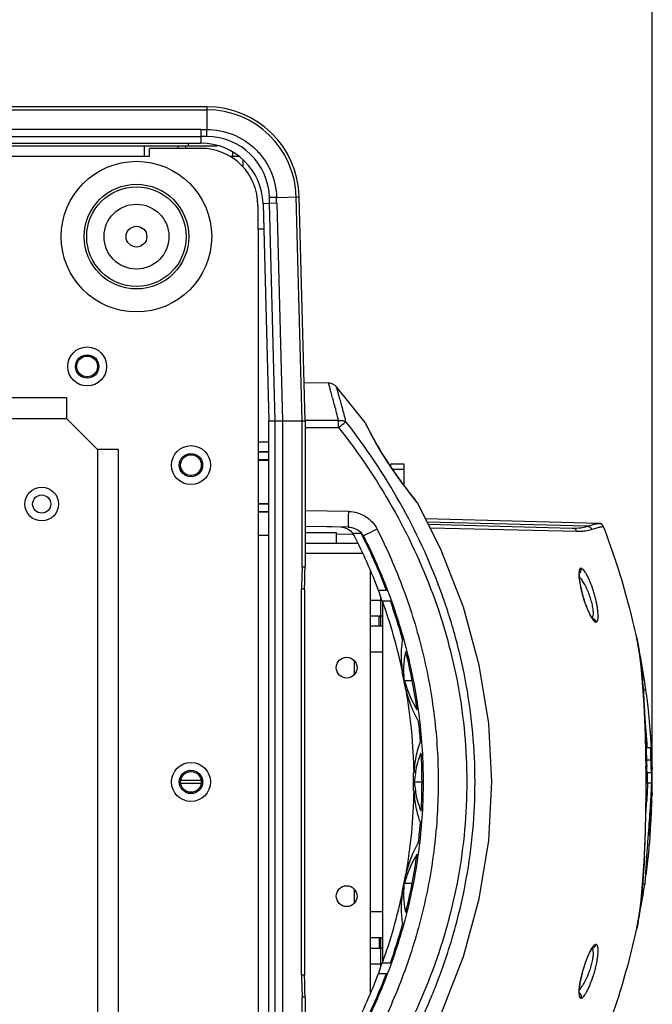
# Model space of a CAD drawing. Header units: millimetres. Extents: x 19266 to 21235, y -89 to 1237.
# Tile 6 of 74: x 19672 to 19793, y 16 to 205. Entities that reach past the tile are written whole.
import ezdxf

# ---------------------------------------------------------------- set-up
doc = ezdxf.new("R2010")
doc.units = ezdxf.units.MM
doc.header["$LTSCALE"] = 16.335
doc.header["$PDMODE"] = 3
doc.header["$PDSIZE"] = 0.3125
doc.layers.get('0').update_dxf_attribs({"linetype": 'CONTINUOUS'})
doc.layers.get('Defpoints').update_dxf_attribs({"linetype": 'CONTINUOUS'})
doc.layers.add('02___PRT_ALL_AXES', color=7, linetype='CONTINUOUS')
doc.layers.add('尺寸线', color=3, linetype='CONTINUOUS', lineweight=13)
doc.styles.get("Standard").update_dxf_attribs({"font": 'SimSun Regular.ttf', "width": 0.8})
doc.dimstyles.new('ISO-25', dxfattribs={"dimtxt": 15, "dimasz": 15, "dimexe": 1.25, "dimexo": 0.625, "dimtad": 1, "dimtoh": 1, "dimdsep": 46, "dimtxsty": 'Standard', "dimcen": 2.5, "dimadec": 0, "dimazin": 0, "dimtfac": 1, "dimtmove": 0, "dimatfit": 3, "dimldrblk": 'CLOSEDBLANK', "dimfxl": 1, "dimarcsym": 0})

# ---------------------------------------------------------------- blocks, each defined once
blk = doc.blocks.new('*D9')
at = {"layer": 'Defpoints', "color": 0, "transparency": 16777216}
for p in [(19379.64, 244.45), (19793.42, 59.16), (19379.64, 58.37)]:
    blk.add_point(p, dxfattribs=at)
at = {"layer": '尺寸线', "color": 0, "lineweight": -2, "transparency": 16777216}
for p, q in [((19379.64, 59), (19379.64, 245.7)), ((19793.42, 59.78), (19793.42, 245.7)), ((19778.42, 244.45), (19394.64, 244.45))]:
    blk.add_line(p, q, dxfattribs=at)
at = {"layer": '尺寸线', "color": 0, "transparency": 16777216}
for points in [[(19394.64, 246.95), (19394.64, 241.95), (19379.64, 244.45)], [(19778.42, 246.95), (19778.42, 241.95), (19793.42, 244.45)]]:
    blk.add_solid(points, dxfattribs=at)
at = {"layer": '尺寸线', "color": 0, "transparency": 16777216, "insert": (19586.53, 254.32), "char_height": 15, "attachment_point": 5}
blk.add_mtext('413.78mm [16.29in]', dxfattribs=at)
blk = doc.blocks.new('_ClosedBlank')
at = {"color": 0, "linetype": 'ByBlock', "lineweight": -2}
for p, q in [((-1, 0.167), (0, 0)), ((-1, 0.167), (-1, -0.167)), ((0, 0), (-1, -0.167))]:
    blk.add_line(p, q, dxfattribs=at)

msp = doc.modelspace()

# ---------------------------------------------------------------- linework, layer by layer
at = {"color": 7, "linetype": 'Continuous'}
for p, q in [((19707.612, 188.363), (19465.461, 188.363)), ((19465.461, 187.777), (19707.612, 187.777)), ((19707.612, 188.363), (19707.612, 183.981)), ((19706.413, 183.981), (19466.594, 183.981)), ((19706.413, 183.981), (19706.413, 182.619)), ((19466.611, 182.619), (19706.429, 182.619)), ((19707.617, 182.62), (19706.413, 182.619)), ((19706.429, 182.619), (19706.429, 181.363)), ((19463.392, 180.863), (19709.68, 180.863)), ((19466.611, 181.363), (19706.429, 181.363)), ((19695.536, 180.863), (19695.536, 178.863)), ((19696.536, 178.863), (19696.536, 180.363)), ((19706.445, 180.363), (19696.536, 180.363)), ((19702.036, 180.863), (19702.036, 180.363)), ((19703.536, 180.363), (19703.536, 180.863)), ((19704.036, 180.863), (19704.036, 181.363)), ((19476.536, 178.863), (19696.536, 178.863)), ((19711.978, 178.863), (19713.765, 178.863)), ((19712.536, 179.619), (19712.536, 178.434)), ((19714.536, 178.132), (19714.536, 176.73)), ((19721.027, 170.914), (19725.406, 171.029)), ((19725.95, 127.863), (19724.82, 171.014)), ((19726.536, 127.863), (19725.406, 171.029)), ((19717.439, 169.363), (19717.439, 164.863)), ((19719.694, 169.743), (19718.441, 169.677)), ((19718.441, 169.677), (19719.536, 127.863)), ((19721.055, 169.778), (19719.694, 169.743)), ((19720.79, 127.863), (19719.694, 169.743)), ((19721.055, 169.778), (19722.153, 127.863)), ((19717.439, 164.863), (19718.567, 164.863)), ((19717.536, -48.137), (19717.536, 164.863)), ((19684.536, 140.363), (19684.536, 140.579)), ((19684.536, 136.363), (19684.536, 136.147)), ((19731.058, 135.168), (19726.344, 135.209)), ((19738.082, 127.601), (19732.559, 134.468)), ((19492.536, 132.363), (19680.536, 132.363)), ((19680.536, 132.363), (19680.536, 128.363)), ((19492.536, 128.363), (19680.536, 128.363)), ((19686.536, 122.363), (19680.536, 128.363)), ((19719.536, 127.863), (19726.536, 127.863)), ((19719.536, -11.137), (19719.536, 127.863)), ((19720.792, -11.137), (19720.792, 127.863)), ((19722.154, 127.863), (19722.154, -11.137)), ((19725.951, 99.794), (19725.951, 127.863)), ((19726.536, 127.863), (19726.536, 99.792)), ((19732.99, 127.932), (19726.537, 127.952)), ((19738.082, 127.601), (19738.184, 127.433)), ((19738.082, 127.601), (19738.162, 127.433)), ((19738.184, 127.433), (19738.263, 127.271)), ((19738.5, 126.789), (19738.262, 127.272)), ((19726.536, 126.634), (19732.99, 126.613)), ((19738.897, 126.007), (19738.496, 126.797)), ((19717.536, 123.863), (19719.536, 123.863)), ((19686.536, 122.363), (19686.536, -5.637)), ((19690.536, 122.363), (19686.536, 122.363)), ((19690.536, 122.363), (19690.536, -5.637)), ((19704.536, 121.363), (19704.536, 121.579)), ((19719.536, 121.991), (19717.536, 121.94)), ((19719.536, 121.863), (19717.536, 121.863)), ((19719.536, 120.363), (19717.536, 120.363)), ((19719.536, 120.235), (19717.536, 120.286)), ((19743.036, 119.596), (19745.536, 119.596)), ((19743.036, 119.068), (19743.036, 119.596)), ((19743.35, 118.596), (19745.536, 118.596)), ((19704.536, 117.363), (19704.536, 117.147)), ((19745.49, 115.596), (19745.536, 115.596)), ((19719.536, 111.991), (19717.536, 111.94)), ((19719.536, 111.863), (19717.536, 111.863)), ((19747.654, 112.77), (19747.1, 113.478)), ((19748.005, 112.328), (19747.656, 112.768)), ((19748.126, 112.177), (19748.005, 112.329)), ((19748.22, 112.036), (19748.126, 112.177)), ((19748.22, 112.036), (19748.22, 112.036)), ((19719.536, 110.363), (19717.536, 110.363)), ((19719.536, 110.235), (19717.536, 110.286)), ((19734.934, 110.428), (19726.536, 110.575)), ((19783.153, 108.154), (19749.727, 109.029)), ((19780.875, 107.591), (19750.043, 108.398)), ((19783.144, 108.154), (19783.486, 108.084)), ((19734.856, 107.429), (19726.536, 107.574)), ((19726.536, 106.363), (19732.536, 106.363)), ((19733.657, 107.416), (19729.817, 107.517)), ((19732.536, 106.363), (19732.536, 104.363)), ((19735.746, 106.231), (19737.273, 106.231)), ((19750.252, 107.981), (19777.993, 107.255)), ((19778.889, 106.599), (19750.619, 107.255)), ((19784.03, 107.51), (19784.053, 107.51)), ((19784.053, 107.51), (19784.053, 107.51)), ((19717.536, 105.863), (19719.536, 105.863)), ((19726.536, 104.363), (19736.639, 104.363)), ((19732.531, 106.145), (19735.693, 106.062)), ((19737.622, 105.663), (19737.581, 105.744)), ((19737.583, 105.74), (19737.772, 105.74)), ((19737.53, 102.363), (19726.536, 102.363)), ((19725.951, 99.794), (19726.536, 99.794)), ((19726.536, 99.792), (19726.536, 99.761)), ((19739.036, 98.985), (19739.036, 17.742)), ((19726.43, 95.479), (19725.844, 95.479)), ((19725.844, 21.247), (19725.844, 95.479)), ((19726.43, 95.479), (19726.43, 21.247)), ((19740.648, 95.218), (19741.313, 93.194)), ((19742.218, 95.231), (19740.686, 95.231)), ((19739.036, 93.363), (19741.036, 93.363)), ((19741.036, 94.036), (19741.036, 88.363)), ((19741.425, 93.231), (19742.955, 93.231)), ((19741.536, 23.495), (19741.536, 93.231)), ((19739.036, 90.363), (19741.536, 90.363)), ((19740.801, 88.363), (19740.819, 90.365)), ((19741.036, 90.1), (19740.816, 90.1)), ((19741.536, 88.363), (19739.036, 88.363)), ((19790.42, 86.109), (19790.42, 86.11)), ((19790.42, 86.11), (19790.438, 86.025)), ((19736.036, 79.086), (19736.036, 81.639)), ((19741.536, 83.363), (19739.036, 83.363)), ((19745.148, 79.568), (19745.893, 76.119)), ((19745.685, 77.868), (19747.154, 77.868)), ((19792.195, 76.062), (19791.678, 76.062)), ((19793.014, 68.571), (19793.007, 68.664)), ((19793.078, 67.75), (19793.07, 67.856)), ((19793.088, 67.615), (19793.078, 67.75)), ((19793.147, 66.77), (19793.136, 66.924)), ((19793.155, 66.641), (19793.147, 66.77)), ((19793.17, 66.417), (19793.155, 66.641)), ((19792.16, 65.131), (19792.164, 64.943)), ((19792.164, 64.943), (19792.17, 64.575)), ((19793.076, 64.941), (19792.274, 64.941)), ((19793.26, 64.849), (19793.255, 64.95)), ((19793.267, 64.711), (19793.26, 64.849)), ((19793.274, 64.571), (19793.267, 64.711)), ((19792.216, 60.763), (19792.181, 64.033)), ((19792.192, 63.177), (19792.196, 62.902)), ((19792.196, 62.902), (19792.197, 62.774)), ((19792.197, 62.774), (19792.201, 62.433)), ((19792.298, 62.902), (19792.309, 62.567)), ((19793.11, 62.567), (19792.309, 62.567)), ((19792.314, 62.423), (19792.309, 62.567)), ((19793.099, 62.901), (19793.11, 62.567)), ((19793.11, 62.567), (19793.115, 62.423)), ((19793.307, 63.789), (19793.307, 63.764)), ((19792.207, 61.88), (19792.207, 61.842)), ((19792.207, 61.842), (19792.211, 61.364)), ((19792.224, 58.104), (19792.216, 60.763)), ((19793.284, 62.111), (19793.343, 62.111)), ((19793.306, 60.897), (19793.309, 60.739)), ((19793.34, 62.434), (19793.34, 62.401)), ((19793.343, 62.142), (19793.343, 62.111)), ((19793.343, 62.111), (19793.352, 61.878)), ((19793.36, 61.281), (19793.357, 61.369)), ((19793.371, 60.899), (19793.36, 61.281)), ((19793.369, 61.37), (19793.372, 61.283)), ((19793.375, 60.742), (19793.371, 60.899)), ((19793.372, 61.283), (19793.383, 60.9)), ((19793.383, 60.9), (19793.387, 60.774)), ((19704.536, 60.363), (19704.536, 60.579)), ((19747.383, 60.095), (19747.381, 56.631)), ((19792.437, 60.206), (19793.237, 60.206)), ((19706.487, 58.613), (19702.586, 58.613)), ((19702.586, 58.113), (19706.487, 58.113)), ((19747.573, 58.363), (19749.038, 58.363)), ((19792.216, 55.396), (19792.224, 58.104)), ((19792.224, 58.104), (19792.222, 58.104)), ((19793.311, 58.104), (19792.511, 58.104)), ((19793.427, 58.104), (19793.428, 58.104)), ((19704.536, 56.363), (19704.536, 56.147)), ((19792.18, 52.13), (19792.216, 55.396)), ((19793.226, 56.104), (19793.233, 56.253)), ((19793.376, 56.23), (19793.375, 56.08)), ((19793.415, 56.079), (19793.411, 55.862)), ((19793.133, 54.445), (19793.136, 54.493)), ((19793.352, 54.586), (19793.349, 54.466)), ((19792.108, 48.939), (19792.18, 52.13)), ((19793.015, 52.641), (19793.038, 52.965)), ((19793.266, 52.835), (19793.27, 52.938)), ((19793.283, 52.938), (19793.278, 52.834)), ((19792.747, 48.987), (19792.808, 49.798)), ((19792.808, 49.798), (19792.846, 50.31)), ((19792, 45.884), (19792.108, 48.939)), ((19792.68, 48.074), (19792.696, 48.299)), ((19792.696, 48.299), (19792.718, 48.593)), ((19792.718, 48.593), (19792.743, 48.927)), ((19792.743, 48.927), (19792.747, 48.987)), ((19792.882, 48.061), (19792.986, 48.061)), ((19793.04, 48.954), (19792.973, 48.954)), ((19791.861, 43.013), (19792, 45.884)), ((19791.915, 44.051), (19791.902, 43.804)), ((19792.639, 43.732), (19792.649, 43.824)), ((19745.893, 40.606), (19745.149, 37.158)), ((19745.685, 38.857), (19747.154, 38.857)), ((19791.565, 38.762), (19791.994, 38.762)), ((19791.596, 39.093), (19791.591, 39.029)), ((19791.994, 38.759), (19791.977, 38.643)), ((19792.049, 39.134), (19791.994, 38.759)), ((19736.036, 35.086), (19736.036, 37.639)), ((19741.536, 33.363), (19739.036, 33.363)), ((19741.536, 28.363), (19739.036, 28.363)), ((19740.801, 28.363), (19740.819, 26.361)), ((19741.036, 28.363), (19741.036, 22.69)), ((19739.036, 26.363), (19741.536, 26.363)), ((19739.036, 23.363), (19741.036, 23.363)), ((19741.313, 23.532), (19740.647, 21.507)), ((19742.956, 23.495), (19741.426, 23.495)), ((19725.844, 21.247), (19726.43, 21.247)), ((19740.685, 21.495), (19742.217, 21.495)), ((19726.536, 16.932), (19725.951, 16.932)), ((19725.951, -11.137), (19725.951, 16.932)), ((19726.536, 16.964), (19726.536, 16.962)), ((19726.536, 16.934), (19726.536, 16.962)), ((19726.536, 16.932), (19726.536, 16.934)), ((19726.536, 16.932), (19726.536, -11.137))]:
    msp.add_line(p, q, dxfattribs=at)
at = {"color": 3, "linetype": 'Continuous'}
msp.add_line((19745.536, 119.596), (19745.536, 115.534), dxfattribs=at)
at = {"color": 7, "linetype": 'Continuous'}
for points in [[(19732.56, 134.468), (19732.35, 134.679), (19731.893, 134.977), (19731.374, 135.14), (19731.056, 135.168)], [(19746.373, 114.422), (19745.48, 115.61), (19744.454, 117.017), (19743.318, 118.644), (19742.157, 120.392), (19741.086, 122.104), (19740.18, 123.644), (19739.449, 124.961), (19738.89, 126.02)], [(19745.487, 115.599), (19744.465, 117.003), (19743.331, 118.623), (19742.172, 120.368), (19741.1, 122.081), (19740.192, 123.623), (19739.459, 124.943), (19738.897, 126.007)], [(19747.656, 112.768), (19747.103, 113.473), (19746.368, 114.429)], [(19748.22, 4.69), (19752.753, 13.738), (19757.037, 24.735), (19760.089, 35.868), (19761.917, 47.09), (19762.527, 58.354), (19761.918, 69.622), (19760.092, 80.849), (19757.039, 91.987), (19752.752, 102.991), (19748.22, 112.036)], [(19733.369, 107.455), (19734.056, 107.363), (19734.704, 107.115)], [(19734.704, 107.115), (19735.278, 106.726), (19735.738, 106.224)], [(19726.43, 95.479), (19726.452, 96.975), (19726.51, 98.608), (19726.536, 99.792)], [(19726.452, 96.97), (19726.51, 98.591), (19726.536, 99.761)], [(19781.945, 89.834), (19781.728, 90.106), (19781.402, 90.661), (19781.051, 91.399), (19780.708, 92.246), (19780.387, 93.156), (19780.098, 94.09), (19779.849, 95.014), (19779.648, 95.895), (19779.498, 96.703), (19779.403, 97.408), (19779.362, 97.982), (19779.37, 98.389), (19779.376, 98.458)], [(19791.696, 75.838), (19791.498, 78.313), (19791.269, 80.591), (19791.01, 82.675), (19790.718, 84.563), (19790.42, 86.109)], [(19792.181, 64.033), (19792.11, 67.228), (19792.003, 70.289), (19791.865, 73.165), (19791.696, 75.838)], [(19791.494, 37.876), (19791.692, 40.345), (19791.861, 43.013)], [(19790.419, 30.109), (19790.714, 31.639), (19791.005, 33.523), (19791.265, 35.602), (19791.494, 37.876)], [(19779.399, 17.641), (19779.396, 17.653), (19779.366, 17.879), (19779.366, 18.339), (19779.422, 18.989), (19779.543, 19.792), (19779.731, 20.714), (19779.981, 21.718), (19780.287, 22.761), (19780.635, 23.783), (19781.007, 24.724), (19781.379, 25.52), (19781.714, 26.099), (19781.76, 26.165)], [(19726.536, 16.934), (19726.51, 18.118), (19726.452, 19.751), (19726.43, 21.247)], [(19726.536, 16.964), (19726.51, 18.134), (19726.452, 19.755)]]:
    msp.add_lwpolyline(points, dxfattribs=at)
for centre, radius in [((19694.036, 163.363), 10.074), ((19694.036, 163.363), 9.582), ((19684.536, 138.363), 3.75), ((19684.536, 138.363), 2.25), ((19704.536, 119.363), 3.75), ((19704.536, 119.363), 2.25), ((19675.786, 111.863), 3.25), ((19675.786, 111.863), 1.75), ((19704.536, 58.363), 3.75), ((19704.536, 58.363), 2.25)]:
    msp.add_circle(centre, radius, dxfattribs=at)
at = {"color": 3, "linetype": 'Continuous'}
for centre in [(19684.536, 138.363), (19704.536, 119.363), (19704.536, 58.363)]:
    msp.add_circle(centre, 2, dxfattribs=at)
at = {"color": 7, "linetype": 'Continuous'}
for centre, radius, start, end in [((19707.612, 170.563), 17.8, 1.5, 90), ((19707.612, 170.563), 17.214, 1.5, 90), ((19706.927, 676.83), 492.849, 269.94015, 270.07958), ((19029.048, 181.005), 678.571, 0.136355, 0.251361), ((19707.64, 170.592), 12.028, 1.38717, 90.11259), ((19706.445, 169.363), 12, 1.5, 90), ((19706.445, 169.369), 10.993, 359.96595, 90), ((19735.773, -505.954), 677.028, 91.248066, 91.363334), ((19565.948, 127.273), 167.043, 359.77381, 0.22619), ((19802.82, 156.462), 70.388, 218.4067, 218.69685), ((19783.095, 107.155), 1, 20.79474, 88.49941), ((19783.118, 107.155), 1, 20.79679, 88.5), ((19733.324, 104.453), 3.005, 26.85424, 36.28187), ((19734.903, 104.392), 2.999, 26.80279, 37.82013), ((19735.049, 104.232), 3.113, 31.13258, 41.77043), ((19735.536, 100.065), 6, 86.90467, 88.5), ((19638.105, 56.163), 109.769, 20.8494, 26.89069), ((19639.485, 56.194), 109.9, 20.80602, 26.75191), ((19735.129, 104.283), 3.018, 28.79932, 31.09647), ((19716.221, 99.764), 10.316, 359.70796, 359.98538), ((19642.649, 57.788), 104.942, 11.99668, 19.73935), ((19643.157, 57.542), 105.988, 15.4694, 19.67769), ((19781.61, 88.955), 0.962, 62.63314, 69.50052), ((19654.235, 56.796), 139.304, 11.95521, 12.11207), ((19657.181, 57.386), 136.3, 8.0187, 11.96897), ((19645.214, 58.083), 103.86, 7.83926, 14.1648), ((19765.754, 83.353), 20.805, 195.28593, 200.06226), ((19645.617, 58.335), 101.924, 0.9896, 10.05879), ((19767.066, 83.822), 22.198, 200.03754, 200.70048), ((19662.113, 58.114), 131.315, 7.86505, 8.00445), ((19662.12, 58.045), 131.317, 5.9582, 7.88562), ((19661.848, 58.03), 130.788, 3.035, 5.84521), ((19662.343, 58.069), 131.092, 4.63587, 5.95812), ((19647.036, 58.331), 102.022, 4.47326, 6.53419), ((19662.505, 58.082), 130.93, 4.28092, 4.59462), ((19662.58, 58.088), 130.855, 4.00121, 4.17502), ((19662.614, 58.09), 130.821, 3.8717, 4.0012), ((19662.711, 58.097), 130.724, 3.40306, 3.64917), ((19520.899, 59.647), 271.317, 0.86957, 1.04067), ((19662.757, 58.099), 130.678, 3.27793, 3.40305), ((19662.791, 58.101), 130.644, 3.13297, 3.27793), ((19662.826, 58.103), 130.608, 3.00504, 3.13297), ((19738.516, 61.852), 54.825, 2.02472, 2.84278), ((19648.116, 58.388), 100.94, 356.79649, 3.17466), ((19504.74, 59.397), 287.477, 0.75329, 0.87048), ((19936.662, 67.69), 144.444, 181.7014, 181.89967), ((19850.381, 65.257), 57.328, 181.14868, 181.4788), ((19885.976, 66.15), 92.934, 181.46284, 181.69756), ((19937.063, 67.646), 144.042, 181.69058, 181.88776), ((19662.931, 58.096), 130.346, 1.78848, 2.11226), ((19741.607, 60.799), 51.646, 1.8048, 2.02797), ((19733.234, 61.658), 60.11, 1.24865, 2.00773), ((19729.221, 61.565), 64.124, 0.77694, 1.25439), ((19412.975, 58.506), 379.247, 0.25709, 0.43179), ((19943.425, 67.678), 151.203, 181.99168, 182.21525), ((19885.908, 65.449), 93.643, 182.21245, 182.51034), ((19958.624, 68.179), 165.609, 181.99193, 182.21491), ((19881.4, 65.217), 88.328, 182.23076, 182.68329), ((19663.117, 58.101), 130.161, 1.43732, 1.78849), ((19758.914, 61.188), 34.334, 0.23183, 1.07231), ((19664.244, 58.523), 129.084, 1.05369, 1.22278), ((19664.345, 58.525), 128.983, 0.74705, 0.98387), ((19725.375, 61.509), 67.971, 0.53313, 0.75149), ((19670.576, 57.584), 122.839, 1.76566, 2.00315), ((19677.525, 57.686), 115.902, 1.82146, 2.07273), ((19670.871, 57.593), 122.544, 1.22354, 1.47279), ((19677.607, 57.689), 115.821, 1.24684, 1.52645), ((19765.656, 56.955), 18.138, 170.14369, 175.5489), ((19766.284, 56.858), 18.773, 169.60337, 170.17816), ((19354.037, 58.227), 438.185, 0.1263, 0.259), ((19308.906, 58.125), 483.317, 359.99746, 0.1266), ((19664.188, 58.533), 128.339, 359.80888, 0.7473), ((19664.578, 58.527), 128.75, 359.81184, 0.74726), ((19671.106, 57.597), 122.309, 0.23772, 1.22363), ((19677.818, 57.693), 115.609, 0.204, 1.24714), ((19765.752, 59.778), 18.234, 184.45212, 189.82869), ((19357.847, 58.055), 434.375, 359.59874, 0.00639), ((19663.474, 58.633), 129.839, 355.72614, 359.76695), ((19663.647, 58.549), 129.681, 355.75679, 359.57113), ((19673.542, 62.224), 119.84, 357.14406, 358.02992), ((19671.1, 57.598), 122.315, 359.35893, 0.23745), ((19664.237, 58.156), 129.194, 359.07882, 359.977), ((19644.943, 58.459), 102.597, 349.96923, 358.97875), ((19766.365, 59.88), 18.856, 189.81355, 190.38562), ((19619.303, 64.976), 174.149, 356.5489, 356.83811), ((19630.046, 64.391), 163.39, 356.83524, 357.093), ((19663.743, 58.315), 129.639, 358.29869, 359.01195), ((19670.774, 57.238), 122.606, 358.76089, 359.45882), ((19508.231, 56.885), 283.987, 358.39035, 359.51056), ((19598.605, 66.334), 194.093, 355.81594, 356.50352), ((19586.91, 67.071), 206.609, 356.0852, 356.37473), ((19621.125, 64.866), 172.324, 356.38691, 356.53281), ((19663.301, 58.329), 130.081, 357.625, 358.0872), ((19663.198, 58.31), 130.196, 357.63509, 357.82925), ((19663.418, 58.302), 129.976, 357.8292, 358.30897), ((19663.46, 58.323), 129.921, 358.08727, 358.29897), ((19229.19, 92.471), 565.23, 355.72225, 355.9592), ((19663.131, 58.446), 130.255, 355.82102, 357.53097), ((19663.192, 58.407), 130.206, 356.41771, 357.54712), ((19646.596, 58.436), 102.459, 353.47069, 355.52279), ((19663.072, 58.414), 130.326, 355.83727, 356.14459), ((19663.219, 58.403), 130.178, 356.14473, 356.41854), ((19563.024, 55.489), 229.176, 357.13904, 358.35427), ((19655.078, 59.232), 138.256, 355.57998, 355.73767), ((19662.314, 58.47), 131.086, 355.44554, 355.66864), ((19620.488, 60.798), 173.007, 355.76694, 355.94208), ((19662.656, 58.444), 130.743, 355.66866, 355.83734), ((19645.034, 58.633), 104.035, 345.86503, 352.17943), ((19660.496, 58.335), 132.947, 351.69594, 353.69386), ((19765.346, 33.51), 20.375, 159.90844, 164.78516), ((19767.04, 32.921), 22.169, 159.31981, 159.98328), ((19656.928, 58.886), 136.558, 348.03053, 351.47503), ((19643.532, 58.679), 104.025, 340.23086, 348.04173), ((19644.191, 58.884), 104.914, 340.28672, 344.53846), ((19654.367, 59.404), 139.17, 347.86806, 348.04078), ((19786.978, 23.017), 6.173, 148.33518, 148.85322), ((19636.944, 61.07), 111.033, 333.14717, 339.11918), ((19637.973, 61.191), 111.547, 333.29532, 339.15294), ((19778.724, 17.031), 0.994, 34.70447, 47.03516), ((19715.979, 16.962), 10.557, 0.0137, 0.17866)]:
    msp.add_arc(centre, radius, start, end, dxfattribs=at)
for points, knots in [([(19707.612, 183.983), (19709.332, 183.986), (19712.803, 183.317), (19716.491, 180.901), (19718.718, 178.257), (19720.41, 175.24), (19720.986, 172.635), (19721.027, 170.914)], [0, 0, 0, 0, 0.2500231, 0.4993488, 0.6245712, 0.7497804, 1, 1, 1, 1]), ([(19721.055, 169.778), (19721.053, 169.873), (19721.042, 170.109), (19721.042, 170.488), (19721.03, 170.772), (19721.027, 170.914)], [0, 0, 0, 0, 0.2500144, 0.6249925, 1, 1, 1, 1]), ([(19732.99, 127.932), (19732.867, 128.431), (19732.622, 129.389), (19732.254, 130.757), (19731.969, 131.813), (19731.761, 132.581), (19731.624, 133.091), (19731.5, 133.552), (19731.39, 133.959), (19731.295, 134.311), (19731.225, 134.568), (19731.177, 134.744), (19731.147, 134.853), (19731.121, 134.945), (19731.1, 135.022), (19731.083, 135.082), (19731.071, 135.121), (19731.065, 135.145), (19731.06, 135.156), (19731.06, 135.164), (19731.058, 135.167)], [0, 0, 0, 0, 0.2059216, 0.3962197, 0.5672808, 0.6443243, 0.7149971, 0.7788036, 0.8353216, 0.8841367, 0.9248591, 0.9420753, 0.9571368, 0.9700001, 0.9806221, 0.988966, 0.9949988, 0.9971383, 0.9986877, 1, 1, 1, 1]), ([(19734.402, 127.731), (19734.288, 128.195), (19734.061, 129.087), (19733.72, 130.359), (19733.45, 131.341), (19733.251, 132.055), (19733.118, 132.53), (19732.998, 132.959), (19732.89, 133.339), (19732.796, 133.667), (19732.718, 133.941), (19732.662, 134.134), (19732.624, 134.259), (19732.602, 134.331), (19732.585, 134.388), (19732.573, 134.426), (19732.566, 134.448), (19732.562, 134.459), (19732.561, 134.466), (19732.559, 134.469)], [0, 0, 0, 0, 0.2054005, 0.3950617, 0.5657317, 0.6427128, 0.7134229, 0.7773595, 0.8340487, 0.8830225, 0.9238999, 0.9563813, 0.9693811, 0.9801657, 0.9886789, 0.9948617, 0.9970607, 0.9986551, 1, 1, 1, 1]), ([(19732.99, 127.932), (19733.12, 127.953), (19733.347, 127.97), (19733.664, 127.955), (19734.012, 127.901), (19734.256, 127.809), (19734.402, 127.731)], [0, 0, 0, 0, 0.2718877, 0.4688197, 0.6566321, 1, 1, 1, 1]), ([(19732.99, 126.613), (19733.27, 126.833), (19733.741, 127.205), (19734.212, 127.578), (19734.402, 127.731)], [0, 0, 0, 0, 0.5933316, 1, 1, 1, 1]), ([(19734.402, -11.005), (19738.241, -6.073), (19743.486, 1.754), (19749.197, 12.888), (19752.794, 21.564), (19755.65, 30.511), (19757.727, 39.672), (19758.986, 48.98), (19759.408, 58.364), (19758.985, 67.749), (19757.726, 77.057), (19755.65, 86.219), (19751.843, 98.141), (19745.229, 112.377), (19738.241, 122.8), (19734.402, 127.731)], [0, 0, 0, 0, 0.1249472, 0.1874648, 0.2499836, 0.3125023, 0.3750213, 0.4375411, 0.5000614, 0.562582, 0.6251025, 0.6876222, 0.7501405, 0.8750701, 1, 1, 1, 1]), ([(19738.162, 127.433), (19738.322, 127.104), (19738.763, 126.207), (19740.021, 123.809), (19742.139, 120.261), (19744.578, 116.763), (19746.467, 114.258), (19747.299, 113.191), (19747.662, 112.734)], [0, 0, 0, 0, 0.0625073, 0.1710339, 0.4632924, 0.76859, 0.9000882, 1, 1, 1, 1]), ([(19732.99, 126.613), (19736.794, 121.771), (19743.726, 111.531), (19751.608, 94.741), (19756.555, 76.854), (19757.961, 61.436), (19757.4, 49.118), (19755.731, 36.901), (19751.607, 21.982), (19743.725, 5.196), (19736.793, -5.046), (19732.99, -9.887)], [0, 0, 0, 0, 0.1250113, 0.2500023, 0.3749747, 0.4999364, 0.5624806, 0.625025, 0.7499978, 0.8749885, 1, 1, 1, 1]), ([(19747.884, 112.455), (19747.912, 112.42), (19748.002, 112.308), (19748.093, 112.196), (19748.154, 112.118)], [0, 0, 0, 0, 0.3116333, 1, 1, 1, 1]), ([(19748.154, 112.118), (19748.165, 112.104), (19748.18, 112.085), (19748.198, 112.06), (19748.209, 112.047), (19748.216, 112.038), (19748.22, 112.033), (19748.221, 112.032), (19748.223, 112.03), (19748.223, 112.033), (19748.221, 112.034), (19748.22, 112.036)], [0, 0, 0, 0, 0.4461766, 0.626525, 0.7713323, 0.8753251, 0.910387, 0.933327, 0.9437156, 0.948786, 1, 1, 1, 1]), ([(19734.856, 107.429), (19734.857, 107.429), (19734.857, 107.436), (19734.859, 107.445), (19734.86, 107.464), (19734.862, 107.489), (19734.864, 107.521), (19734.867, 107.578), (19734.87, 107.666), (19734.875, 107.791), (19734.879, 107.942), (19734.884, 108.117), (19734.89, 108.314), (19734.895, 108.531), (19734.903, 108.856), (19734.913, 109.295), (19734.924, 109.85), (19734.931, 110.233), (19734.934, 110.428)], [0, 0, 0, 0, 0.0012825, 0.0049247, 0.0109486, 0.0193442, 0.0300971, 0.043191, 0.076256, 0.1181944, 0.1686339, 0.2270756, 0.2929586, 0.3656717, 0.444477, 0.6172983, 0.8049881, 1, 1, 1, 1]), ([(19734.934, 110.428), (19735.495, 110.418), (19736.619, 110.249), (19738.176, 109.561), (19739.494, 108.485), (19740.145, 107.551), (19740.398, 107.05)], [0, 0, 0, 0, 0.2500387, 0.5000399, 0.7500267, 1, 1, 1, 1]), ([(19780.875, 107.591), (19781.182, 107.71), (19781.716, 107.885), (19782.347, 108.017), (19782.716, 108.089), (19782.901, 108.125), (19783.029, 108.147), (19783.097, 108.156), (19783.122, 108.155)], [0, 0, 0, 0, 0.4251089, 0.724829, 0.831847, 0.9122893, 0.9677643, 1, 1, 1, 1]), ([(19734.856, 107.429), (19735.324, 107.421), (19736.267, 107.217), (19737.058, 106.656), (19737.37, 106.306)], [0, 0, 0, 0, 0.4993892, 1, 1, 1, 1]), ([(19740.398, 107.05), (19739.844, 106.771), (19739.088, 106.39), (19738.213, 105.953), (19737.893, 105.794), (19737.773, 105.736)], [0, 0, 0, 0, 0.6344385, 0.864488, 1, 1, 1, 1]), ([(19740.398, 107.05), (19742.294, 103.291), (19744.832, 97.488), (19747.538, 89.508), (19749.775, 81.383), (19751.67, 71.001), (19752.438, 58.364), (19751.793, 47.829), (19750.531, 39.498), (19749.218, 33.314), (19747.542, 27.218), (19745.508, 21.233), (19743.138, 15.372), (19741.347, 11.557), (19740.399, 9.677)], [0, 0, 0, 0, 0.1249788, 0.1874924, 0.2500061, 0.3749782, 0.4999477, 0.6249182, 0.6874317, 0.7499453, 0.8124587, 0.8749723, 0.937486, 1, 1, 1, 1]), ([(19777.993, 107.255), (19778.548, 107.24), (19779.521, 107.255), (19780.487, 107.442), (19780.875, 107.591)], [0, 0, 0, 0, 0.5720482, 1, 1, 1, 1]), ([(19777.993, 107.255), (19778.185, 107.25), (19778.579, 107.117), (19778.823, 106.782), (19778.889, 106.599)], [0, 0, 0, 0, 0.4976961, 1, 1, 1, 1]), ([(19781.78, 106.942), (19781.39, 106.793), (19780.718, 106.658), (19779.746, 106.591), (19779.187, 106.591), (19778.889, 106.599)], [0, 0, 0, 0, 0.4280676, 0.694061, 1, 1, 1, 1]), ([(19780.875, 107.591), (19781.069, 107.586), (19781.462, 107.454), (19781.712, 107.124), (19781.78, 106.942)], [0, 0, 0, 0, 0.4992897, 1, 1, 1, 1]), ([(19784.03, 107.51), (19784.005, 107.511), (19783.938, 107.502), (19783.809, 107.48), (19783.624, 107.444), (19783.254, 107.371), (19782.623, 107.238), (19782.087, 107.062), (19781.78, 106.942)], [0, 0, 0, 0, 0.0322229, 0.0876809, 0.1680943, 0.2750632, 0.5746763, 1, 1, 1, 1]), ([(19790.42, 86.11), (19789.955, 88.273), (19788.214, 95.519), (19785.911, 102.617), (19784.053, 107.51)], [0, 0, 0, 0, 0.2970976, 1, 1, 1, 1]), ([(19737.772, 105.74), (19739.62, 102.083), (19742.094, 96.437), (19744.733, 88.673), (19746.916, 80.767), (19748.765, 70.663), (19749.515, 58.363), (19748.885, 48.11), (19747.654, 40.002), (19746.372, 33.984), (19744.737, 28.053), (19742.753, 22.229), (19740.442, 16.527), (19738.696, 12.815), (19737.772, 10.986)], [0, 0, 0, 0, 0.1249689, 0.1874807, 0.2499943, 0.3749896, 0.499963, 0.6249221, 0.6874384, 0.7499522, 0.8124616, 0.8749721, 0.9374871, 1, 1, 1, 1]), ([(19725.951, 99.794), (19725.951, 99.434), (19725.929, 98.715), (19725.869, 97.278), (19725.844, 96.199), (19725.844, 95.479)], [0, 0, 0, 0, 0.2500176, 0.4999612, 1, 1, 1, 1]), ([(19779.676, 99.505), (19779.639, 99.503), (19779.558, 99.479), (19779.462, 99.382), (19779.39, 99.235), (19779.337, 99.039), (19779.303, 98.794), (19779.282, 98.374), (19779.3, 98.035), (19779.32, 97.796)], [0, 0, 0, 0, 0.0608423, 0.1287439, 0.2141037, 0.3221811, 0.4549298, 0.6128427, 1, 1, 1, 1]), ([(19779.541, 98.629), (19779.628, 98.753), (19779.744, 99.046), (19779.721, 99.359), (19779.676, 99.505)], [0, 0, 0, 0, 0.498987, 1, 1, 1, 1]), ([(19780.205, 99.157), (19780.12, 99.254), (19779.971, 99.408), (19779.762, 99.507), (19779.676, 99.505)], [0, 0, 0, 0, 0.5998642, 1, 1, 1, 1]), ([(19782.56, 89.144), (19782.593, 89.144), (19782.662, 89.155), (19782.753, 89.218), (19782.828, 89.321), (19782.917, 89.527), (19782.981, 89.885), (19783.002, 90.416), (19782.966, 91.071), (19782.874, 91.824), (19782.731, 92.65), (19782.541, 93.52), (19782.309, 94.405), (19781.962, 95.55), (19781.488, 96.849), (19780.957, 98.01), (19780.523, 98.745), (19780.31, 99.036), (19780.205, 99.157)], [0, 0, 0, 0, 0.0091709, 0.018809, 0.0302015, 0.0441825, 0.0812449, 0.1310418, 0.1926776, 0.2642803, 0.3432254, 0.4269861, 0.5130946, 0.5989777, 0.7614959, 0.8994747, 0.9550805, 1, 1, 1, 1]), ([(19779.32, 97.796), (19779.347, 97.483), (19779.435, 96.817), (19779.704, 95.406), (19780.179, 93.62), (19780.776, 91.916), (19781.302, 90.726), (19781.572, 90.217), (19781.709, 89.993)], [0, 0, 0, 0, 0.1150097, 0.2451266, 0.5246822, 0.789732, 0.9039426, 1, 1, 1, 1]), ([(19782.067, 90.656), (19782.086, 90.919), (19782.054, 91.519), (19781.882, 92.476), (19781.601, 93.538), (19781.23, 94.616), (19780.796, 95.639), (19780.332, 96.548), (19779.867, 97.295), (19779.532, 97.714), (19779.363, 97.88)], [0, 0, 0, 0, 0.1007822, 0.2281952, 0.3716063, 0.5199974, 0.6639955, 0.7959864, 0.9097429, 1, 1, 1, 1]), ([(19781.709, 89.993), (19781.783, 89.871), (19781.925, 89.654), (19782.146, 89.386), (19782.349, 89.209), (19782.496, 89.147), (19782.56, 89.144)], [0, 0, 0, 0, 0.3475228, 0.6287955, 0.8434162, 1, 1, 1, 1]), ([(19781.817, 89.967), (19781.898, 90.024), (19782.023, 90.26), (19782.056, 90.506), (19782.067, 90.656)], [0, 0, 0, 0, 0.3959519, 1, 1, 1, 1]), ([(19782.052, 89.81), (19782.178, 89.744), (19782.405, 89.553), (19782.529, 89.285), (19782.56, 89.144)], [0, 0, 0, 0, 0.4972517, 1, 1, 1, 1]), ([(19745.305, 85.811), (19745.126, 84.788), (19744.939, 82.706), (19745.122, 80.624), (19745.3, 79.6)], [0, 0, 0, 0, 0.5000291, 1, 1, 1, 1]), ([(19790.42, 86.11), (19790.449, 85.977), (19790.569, 85.401), (19790.674, 84.822), (19790.75, 84.376)], [0, 0, 0, 0, 0.2302985, 1, 1, 1, 1]), ([(19745.685, 77.868), (19745.576, 78.802), (19745.502, 80.694), (19745.732, 82.573), (19745.917, 83.499)], [0, 0, 0, 0, 0.4987893, 1, 1, 1, 1]), ([(19790.75, 84.376), (19790.954, 83.161), (19791.338, 80.257), (19791.59, 77.339), (19791.708, 75.648)], [0, 0, 0, 0, 0.4209274, 1, 1, 1, 1]), ([(19745.973, 76.136), (19746.203, 75.073), (19746.861, 72.937), (19747.835, 70.929), (19748.395, 69.941)], [0, 0, 0, 0, 0.4893224, 1, 1, 1, 1]), ([(19748.104, 72.249), (19747.748, 72.853), (19747.089, 74.069), (19746.542, 75.339), (19746.301, 75.976)], [0, 0, 0, 0, 0.5074381, 1, 1, 1, 1]), ([(19791.708, 75.648), (19791.817, 74.085), (19792.009, 70.581), (19792.12, 67.074), (19792.16, 65.131)], [0, 0, 0, 0, 0.4463233, 1, 1, 1, 1]), ([(19748.747, 66.288), (19748.558, 65.783), (19748.221, 64.766), (19747.723, 62.711), (19747.548, 61.138), (19747.525, 60.095)], [0, 0, 0, 0, 0.2553448, 0.5063612, 1, 1, 1, 1]), ([(19792.274, 64.94), (19792.272, 64.94), (19792.268, 64.927), (19792.265, 64.909), (19792.263, 64.873), (19792.26, 64.827), (19792.259, 64.767), (19792.257, 64.663), (19792.258, 64.505), (19792.26, 64.283), (19792.265, 64.02), (19792.273, 63.722), (19792.279, 63.511), (19792.282, 63.401)], [0, 0, 0, 0, 0.00533, 0.0189948, 0.0413361, 0.0721529, 0.1111582, 0.1580504, 0.2742942, 0.4189268, 0.5903485, 0.7857507, 1, 1, 1, 1]), ([(19793.076, 64.94), (19793.074, 64.94), (19793.071, 64.934), (19793.068, 64.916), (19793.064, 64.874), (19793.061, 64.806), (19793.059, 64.711), (19793.059, 64.593), (19793.06, 64.389), (19793.063, 64.224), (19793.065, 64.108)], [0, 0, 0, 0, 0.0058548, 0.0191704, 0.0701763, 0.1531671, 0.2667907, 0.4095926, 0.5801985, 1, 1, 1, 1]), ([(19793.167, 64.001), (19793.158, 64.132), (19793.146, 64.317), (19793.128, 64.548), (19793.116, 64.683), (19793.104, 64.791), (19793.095, 64.867), (19793.087, 64.915), (19793.081, 64.934), (19793.077, 64.94), (19793.076, 64.94)], [0, 0, 0, 0, 0.4168252, 0.5893923, 0.7339967, 0.8486018, 0.9315767, 0.9816017, 0.9944432, 1, 1, 1, 1]), ([(19747.819, 60.245), (19747.935, 60.877), (19748.235, 62.141), (19748.66, 63.369), (19748.901, 63.978)], [0, 0, 0, 0, 0.4947527, 1, 1, 1, 1]), ([(19793.102, 64.409), (19793.105, 64.41), (19793.109, 64.39), (19793.115, 64.367), (19793.122, 64.313), (19793.13, 64.243), (19793.138, 64.151), (19793.151, 63.993), (19793.16, 63.866), (19793.165, 63.776)], [0, 0, 0, 0, 0.0166634, 0.0636776, 0.1430402, 0.2557502, 0.4009684, 0.5755863, 1, 1, 1, 1]), ([(19792.437, 60.204), (19792.435, 60.204), (19792.431, 60.212), (19792.428, 60.225), (19792.423, 60.249), (19792.417, 60.3), (19792.408, 60.387), (19792.399, 60.518), (19792.388, 60.684), (19792.377, 60.881), (19792.366, 61.106), (19792.359, 61.264), (19792.356, 61.347)], [0, 0, 0, 0, 0.0052475, 0.0179156, 0.0387529, 0.0679677, 0.1513511, 0.2667167, 0.4123521, 0.5854941, 0.7825419, 1, 1, 1, 1]), ([(19793.168, 61.082), (19793.171, 61.032), (19793.179, 60.855), (19793.189, 60.679), (19793.197, 60.553)], [0, 0, 0, 0, 0.2844901, 1, 1, 1, 1]), ([(19793.244, 60.89), (19793.243, 60.868), (19793.241, 60.831), (19793.238, 60.781), (19793.234, 60.757), (19793.231, 60.739), (19793.228, 60.739)], [0, 0, 0, 0, 0.4341376, 0.7426354, 0.9289936, 1, 1, 1, 1]), ([(19793.237, 60.204), (19793.241, 60.204), (19793.244, 60.219), (19793.248, 60.24), (19793.252, 60.282), (19793.256, 60.337), (19793.259, 60.41), (19793.263, 60.538), (19793.264, 60.642), (19793.265, 60.716)], [0, 0, 0, 0, 0.0189253, 0.0664171, 0.1440284, 0.2526612, 0.3930824, 0.5658826, 1, 1, 1, 1]), ([(19793.248, 61.327), (19793.248, 61.283), (19793.248, 61.137), (19793.247, 60.991), (19793.244, 60.89)], [0, 0, 0, 0, 0.3022404, 1, 1, 1, 1]), ([(19793.197, 60.553), (19793.2, 60.502), (19793.206, 60.415), (19793.216, 60.314), (19793.223, 60.257), (19793.228, 60.228), (19793.231, 60.214), (19793.235, 60.204), (19793.237, 60.204)], [0, 0, 0, 0, 0.4319535, 0.7449043, 0.8549357, 0.9333834, 0.9808772, 1, 1, 1, 1]), ([(19792.511, 58.104), (19792.502, 57.831), (19792.457, 56.627), (19792.393, 55.425), (19792.337, 54.496)], [0, 0, 0, 0, 0.2275261, 1, 1, 1, 1]), ([(19747.524, 56.631), (19747.546, 55.588), (19747.721, 54.014), (19748.218, 51.96), (19748.555, 50.943), (19748.743, 50.437)], [0, 0, 0, 0, 0.4936397, 0.7446541, 1, 1, 1, 1]), ([(19748.898, 52.747), (19748.657, 53.357), (19748.233, 54.585), (19747.934, 55.849), (19747.818, 56.48)], [0, 0, 0, 0, 0.505224, 1, 1, 1, 1]), ([(19793.362, 56.08), (19793.364, 56.093), (19793.371, 56.123), (19793.366, 56.174), (19793.374, 56.211), (19793.376, 56.23)], [0, 0, 0, 0, 0.2512574, 0.6242166, 1, 1, 1, 1]), ([(19792.402, 44.263), (19792.42, 44.526), (19792.508, 45.797), (19792.604, 47.067), (19792.68, 48.074)], [0, 0, 0, 0, 0.2071925, 1, 1, 1, 1]), ([(19792.649, 43.824), (19792.677, 44.079), (19792.822, 45.478), (19792.938, 46.88), (19793.023, 48.028)], [0, 0, 0, 0, 0.1820023, 1, 1, 1, 1]), ([(19792.882, 48.061), (19792.885, 48.104), (19792.9, 48.178), (19792.905, 48.286), (19792.896, 48.416), (19792.918, 48.512), (19792.923, 48.577)], [0, 0, 0, 0, 0.2502513, 0.4373955, 0.6251156, 1, 1, 1, 1]), ([(19748.391, 46.785), (19747.832, 45.797), (19746.858, 43.789), (19746.201, 41.653), (19745.972, 40.589)], [0, 0, 0, 0, 0.5106854, 1, 1, 1, 1]), ([(19746.3, 40.75), (19746.54, 41.387), (19747.087, 42.657), (19747.745, 43.873), (19748.101, 44.477)], [0, 0, 0, 0, 0.4925628, 1, 1, 1, 1]), ([(19791.902, 43.804), (19791.88, 43.374), (19791.794, 41.803), (19791.688, 40.233), (19791.596, 39.093)], [0, 0, 0, 0, 0.2731936, 1, 1, 1, 1]), ([(19792.049, 39.134), (19792.076, 39.315), (19792.118, 39.783), (19792.182, 40.714), (19792.271, 42.243), (19792.349, 43.484), (19792.402, 44.263)], [0, 0, 0, 0, 0.1064672, 0.2742832, 0.5446007, 1, 1, 1, 1]), ([(19745.919, 33.227), (19745.733, 34.153), (19745.502, 36.032), (19745.576, 37.924), (19745.685, 38.857)], [0, 0, 0, 0, 0.5012269, 1, 1, 1, 1]), ([(19791.591, 39.029), (19791.482, 37.686), (19791.256, 35.32), (19790.935, 32.966), (19790.767, 31.952)], [0, 0, 0, 0, 0.5673053, 1, 1, 1, 1]), ([(19745.299, 37.125), (19745.122, 36.102), (19744.94, 34.019), (19745.128, 31.938), (19745.308, 30.914)], [0, 0, 0, 0, 0.499955, 1, 1, 1, 1]), ([(19790.767, 31.952), (19790.739, 31.784), (19790.633, 31.168), (19790.515, 30.554), (19790.419, 30.109)], [0, 0, 0, 0, 0.2714177, 1, 1, 1, 1]), ([(19784.053, 8.716), (19785.914, 13.616), (19788.216, 20.718), (19789.955, 27.955), (19790.419, 30.109)], [0, 0, 0, 0, 0.7038335, 1, 1, 1, 1]), ([(19780.148, 17.007), (19780.254, 17.12), (19780.467, 17.398), (19780.905, 18.114), (19781.443, 19.266), (19781.924, 20.565), (19782.28, 21.718), (19782.519, 22.615), (19782.716, 23.498), (19782.866, 24.34), (19782.962, 25.108), (19783.002, 25.777), (19782.983, 26.32), (19782.919, 26.687), (19782.83, 26.899), (19782.755, 27.004), (19782.663, 27.069), (19782.594, 27.082), (19782.56, 27.081)], [0, 0, 0, 0, 0.0429391, 0.0968601, 0.2327114, 0.3947982, 0.4809481, 0.5676079, 0.652205, 0.7321133, 0.8046429, 0.8670826, 0.9175848, 0.9552856, 0.9695046, 0.9810566, 0.9907846, 1, 1, 1, 1]), ([(19782.56, 27.081), (19782.497, 27.079), (19782.353, 27.019), (19782.154, 26.847), (19781.936, 26.586), (19781.797, 26.376), (19781.724, 26.257)], [0, 0, 0, 0, 0.1574215, 0.3723089, 0.6532722, 1, 1, 1, 1]), ([(19782.053, 26.416), (19782.179, 26.482), (19782.405, 26.673), (19782.529, 26.941), (19782.56, 27.081)], [0, 0, 0, 0, 0.4972488, 1, 1, 1, 1]), ([(19781.695, 26.21), (19781.559, 25.984), (19781.29, 25.474), (19780.766, 24.285), (19780.173, 22.586), (19779.702, 20.807), (19779.434, 19.403), (19779.346, 18.741), (19779.32, 18.429)], [0, 0, 0, 0, 0.0965798, 0.2110808, 0.476182, 0.7553507, 0.8852444, 1, 1, 1, 1]), ([(19781.4, 22.113), (19781.522, 22.463), (19781.733, 23.152), (19781.962, 24.145), (19782.084, 25.011), (19782.081, 25.541), (19782.044, 25.765)], [0, 0, 0, 0, 0.2981716, 0.5777364, 0.8176884, 1, 1, 1, 1]), ([(19782.044, 25.765), (19782.031, 25.847), (19781.998, 25.991), (19781.915, 26.173), (19781.794, 26.29), (19781.692, 26.31), (19781.645, 26.309)], [0, 0, 0, 0, 0.3378342, 0.6003481, 0.8073362, 1, 1, 1, 1]), ([(19725.844, 21.247), (19725.844, 20.527), (19725.869, 19.448), (19725.928, 18.011), (19725.951, 17.291), (19725.951, 16.932)], [0, 0, 0, 0, 0.5000424, 0.7499788, 1, 1, 1, 1]), ([(19779.361, 18.344), (19779.552, 18.53), (19779.929, 19.016), (19780.448, 19.882), (19780.956, 20.937), (19781.259, 21.708), (19781.4, 22.113)], [0, 0, 0, 0, 0.1861593, 0.4246139, 0.7015159, 1, 1, 1, 1]), ([(19779.32, 18.429), (19779.299, 18.19), (19779.282, 17.852), (19779.303, 17.432), (19779.337, 17.187), (19779.39, 16.991), (19779.462, 16.844), (19779.558, 16.747), (19779.639, 16.723), (19779.676, 16.721)], [0, 0, 0, 0, 0.3869269, 0.5448112, 0.6776124, 0.7857726, 0.8712007, 0.939149, 1, 1, 1, 1]), ([(19779.541, 17.597), (19779.627, 17.473), (19779.744, 17.18), (19779.721, 16.866), (19779.676, 16.721)], [0, 0, 0, 0, 0.4989866, 1, 1, 1, 1]), ([(19779.676, 16.721), (19779.753, 16.72), (19779.936, 16.797), (19780.072, 16.926), (19780.148, 17.007)], [0, 0, 0, 0, 0.4082751, 1, 1, 1, 1])]:
    msp.add_open_spline(points, degree=3, knots=knots, dxfattribs=at)
for points in [[(19719.696, 169.743), (19719.683, 170.123), (19719.674, 170.503), (19719.665, 170.883)], [(19792.011, 76.058), (19792.062, 76.105), (19792.106, 76.164), (19792.129, 76.229)], [(19792.129, 76.229), (19792.148, 76.283), (19792.157, 76.343), (19792.148, 76.399)], [(19792.201, 62.433), (19792.203, 62.248), (19792.205, 62.064), (19792.207, 61.88)], [(19792.212, 55.013), (19792.21, 54.828), (19792.209, 54.644), (19792.207, 54.459)], [(19781.65, 26.309), (19781.789, 26.315), (19781.929, 26.352), (19782.053, 26.416)]]:
    msp.add_open_spline(points, degree=3, dxfattribs=at)
at = {"layer": '02___PRT_ALL_AXES', "color": 7, "linetype": 'Continuous'}
for centre, radius in [((19694.036, 163.363), 14.5), ((19694.036, 163.363), 6.25), ((19694.036, 163.363), 2), ((19734.536, 80.363), 2), ((19734.536, 36.363), 2)]:
    msp.add_circle(centre, radius, dxfattribs=at)

# ---------------------------------------------------------------- dimensions: what is measured, and where the dimension line sits
at = {"layer": '尺寸线'}
dim = msp.add_linear_dim(base=(19379.641, 244.448), p1=(19793.418, 59.157), p2=(19379.641, 58.371), dimstyle='ISO-25', override={"dimpost": 'mm'}, dxfattribs=at)
dim.commit()
dim.dimension.update_dxf_attribs({"geometry": '*D9', "text_midpoint": (19586.53, 254.323)})

doc.saveas('drawing.dxf')
